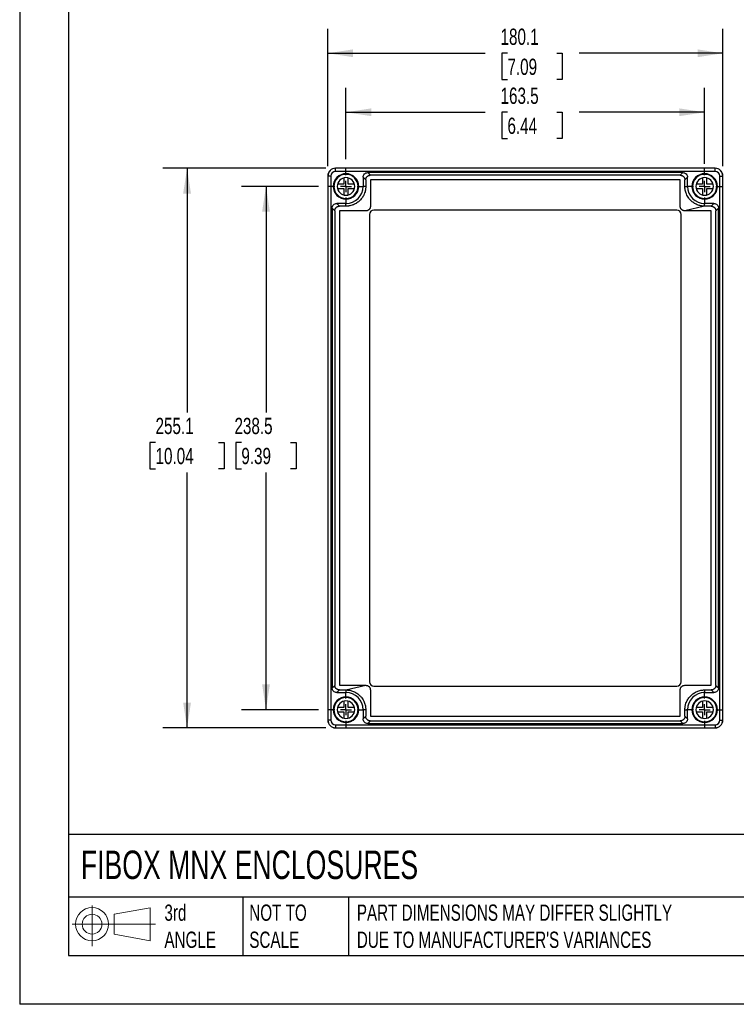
# Model space of a CAD drawing. Header units: millimetres. Extents: x 0 to 978, y 0 to 756.
# Tile 1 of 5: x 0 to 327, y 0 to 449. Entities that reach past the tile are written whole.
import ezdxf

# ---------------------------------------------------------------- set-up
doc = ezdxf.new("R2010")
doc.units = ezdxf.units.MM
doc.header["$LTSCALE"] = 3.5
doc.linetypes.add('CENTERX2', pattern=[20.32, 12.7, -2.54, 2.54, -2.54])
doc.layers.add('CENTER', color=40, linetype='CENTERX2')
doc.layers.add('DIMENSIONS', color=140, linetype='Continuous', lineweight=25)
doc.layers.add('TEXT', color=140, linetype='Continuous', lineweight=25)
doc.styles.add('SLDTEXTSTYLE0', font='TXT', dxfattribs={"width": 0.7})
doc.dimstyles.new('SLDDIMSTYLE0', dxfattribs={"dimtxt": 7.553027, "dimasz": 11.557, "dimexe": 0, "dimexo": 0.0625, "dimgap": 1.888257, "dimtad": 0, "dimtih": 1, "dimtoh": 1, "dimdec": 1, "dimrnd": 1e-09, "dimzin": 12, "dimdsep": 46, "dimtxsty": 'SLDTEXTSTYLE0', "dimsah": 1, "dimcen": 0.09, "dimadec": 0, "dimazin": 3, "dimtfac": 1, "dimtdec": 1, "dimtofl": 0, "dimtmove": 0, "dimatfit": 3, "dimfxl": 0, "dimfrac": 2, "dimtolj": 1, "dimtzin": 12, "dimarcsym": 0})

# ---------------------------------------------------------------- blocks, each defined once
blk = doc.blocks.new('Block11')
at = {"color": 7, "linetype": 'Continuous', "lineweight": 18}
for p, q in [((9.06, 18.59), (9.06, 0)), ((19.18, 14.59), (35.61, 17.61)), ((19.18, 5.59), (19.18, 14.59)), ((35.61, 17.61), (35.61, 2.56)), ((0, 10.09), (38.06, 10.09)), ((19.18, 5.59), (35.61, 2.56))]:
    blk.add_line(p, q, dxfattribs=at)
for radius in [7.53, 4.5]:
    blk.add_circle((9.06, 10.09), radius, dxfattribs=at)
blk = doc.blocks.new('Block12')
at = {"color": 7, "linetype": 'Continuous'}
blk.add_blockref('Block11', (0, 0), dxfattribs=at)
blk = doc.blocks.new('_D')
at = {"layer": 'DIMENSIONS'}
for p, q in [((148.74, 385.27), (148.74, 417.71)), ((312.24, 383.03), (312.24, 417.71)), ((148.74, 406.59), (212.12, 406.59)), ((222.35, 406.59), (219.82, 406.59)), ((219.82, 406.59), (219.82, 394.59)), ((244.8, 406.59), (247.34, 406.59)), ((247.34, 406.59), (247.34, 394.59)), ((312.24, 406.59), (255.03, 406.59)), ((219.82, 394.59), (222.35, 394.59)), ((247.34, 394.59), (244.8, 394.59))]:
    blk.add_line(p, q, dxfattribs=at)
for points in [[(148.74, 406.59), (160.3, 404.82), (160.3, 408.37)], [(312.24, 406.59), (300.68, 408.37), (300.68, 404.82)]]:
    blk.add_solid(points, dxfattribs=at)
at = {"layer": 'DIMENSIONS', "char_height": 7.408, "attachment_point": 1, "style": 'SLDTEXTSTYLE0'}
for s, insert in [('163.5', (219.21, 417.83)), ('6.44', (222.35, 404.14))]:
    blk.add_mtext(s, dxfattribs=dict(at, insert=insert))
blk = doc.blocks.new('_D_1')
at = {"layer": 'DIMENSIONS'}
for p, q in [((140.44, 382.03), (140.44, 444.59)), ((320.54, 382.03), (320.54, 444.59)), ((140.44, 433.48), (212.12, 433.48)), ((222.35, 433.48), (219.82, 433.48)), ((219.82, 433.48), (219.82, 421.47)), ((244.8, 433.48), (247.34, 433.48)), ((247.34, 433.48), (247.34, 421.47)), ((320.54, 433.48), (255.03, 433.48)), ((219.82, 421.47), (222.35, 421.47)), ((247.34, 421.47), (244.8, 421.47))]:
    blk.add_line(p, q, dxfattribs=at)
for points in [[(140.44, 433.48), (152, 431.7), (152, 435.26)], [(320.54, 433.48), (308.98, 435.26), (308.98, 431.7)]]:
    blk.add_solid(points, dxfattribs=at)
at = {"layer": 'DIMENSIONS', "char_height": 7.408, "attachment_point": 1, "style": 'SLDTEXTSTYLE0'}
for s, insert in [('180.1', (219.21, 444.72)), ('7.09', (222.35, 431.02))]:
    blk.add_mtext(s, dxfattribs=dict(at, insert=insert))
blk = doc.blocks.new('_D_2')
at = {"layer": 'DIMENSIONS'}
for p, q in [((136.25, 372.79), (101.17, 372.79)), ((112.29, 372.79), (112.29, 269.78)), ((101.06, 256.09), (98.53, 256.09)), ((98.53, 256.09), (98.53, 244.08)), ((123.51, 256.09), (126.04, 256.09)), ((126.04, 256.09), (126.04, 244.08)), ((98.53, 244.08), (101.06, 244.08)), ((112.29, 134.29), (112.29, 242.39)), ((126.04, 244.08), (123.51, 244.08)), ((136.25, 134.29), (101.17, 134.29))]:
    blk.add_line(p, q, dxfattribs=at)
for points in [[(112.29, 372.79), (110.51, 361.23), (114.06, 361.23)], [(112.29, 134.29), (114.06, 145.84), (110.51, 145.84)]]:
    blk.add_solid(points, dxfattribs=at)
at = {"layer": 'DIMENSIONS', "char_height": 7.408, "attachment_point": 1, "style": 'SLDTEXTSTYLE0'}
for s, insert in [('238.5', (97.92, 267.33)), ('9.39', (101.06, 253.63))]:
    blk.add_mtext(s, dxfattribs=dict(at, insert=insert))
blk = doc.blocks.new('_D_3')
at = {"layer": 'DIMENSIONS'}
for p, q in [((139.49, 381.09), (65.19, 381.09)), ((76.3, 381.09), (76.3, 269.78)), ((61.94, 256.09), (59.4, 256.09)), ((59.4, 256.09), (59.4, 244.08)), ((90.66, 256.09), (93.2, 256.09)), ((93.2, 256.09), (93.2, 244.08)), ((59.4, 244.08), (61.94, 244.08)), ((76.3, 125.99), (76.3, 242.39)), ((93.2, 244.08), (90.66, 244.08)), ((139.49, 125.99), (65.19, 125.99))]:
    blk.add_line(p, q, dxfattribs=at)
for points in [[(76.3, 381.09), (74.52, 369.53), (78.08, 369.53)], [(76.3, 125.99), (78.08, 137.54), (74.52, 137.54)]]:
    blk.add_solid(points, dxfattribs=at)
at = {"layer": 'DIMENSIONS', "char_height": 7.408, "attachment_point": 1, "style": 'SLDTEXTSTYLE0'}
for s, insert in [('255.1', (61.94, 267.33)), ('10.04', (61.94, 253.63))]:
    blk.add_mtext(s, dxfattribs=dict(at, insert=insert))
blk = doc.blocks.new('SW_CENTERMARKSYMBOL_0')
at = {"layer": 'CENTER', "color": 0}
for p, q in [((0, 5.08), (0, 8.04)), ((-5.08, 0), (-8.04, 0)), ((0, 0), (-2.54, 0)), ((0, 0), (0, 2.54)), ((0, 0), (0, -2.54)), ((0, 0), (2.54, 0)), ((5.08, 0), (8.04, 0)), ((0, -5.08), (0, -8.04))]:
    blk.add_line(p, q, dxfattribs=at)
blk = doc.blocks.new('SW_CENTERMARKSYMBOL_1')
at = {"layer": 'CENTER', "color": 0}
for p, q in [((0, 5.08), (0, 8.04)), ((-5.08, 0), (-8.04, 0)), ((0, 0), (-2.54, 0)), ((0, 0), (0, 2.54)), ((0, 0), (0, -2.54)), ((0, 0), (2.54, 0)), ((5.08, 0), (8.04, 0)), ((0, -5.08), (0, -8.04))]:
    blk.add_line(p, q, dxfattribs=at)
blk = doc.blocks.new('SW_CENTERMARKSYMBOL_2')
at = {"layer": 'CENTER', "color": 0}
for p, q in [((0, 5.08), (0, 8.04)), ((-5.08, 0), (-8.04, 0)), ((0, 0), (-2.54, 0)), ((0, 0), (0, 2.54)), ((0, 0), (0, -2.54)), ((0, 0), (2.54, 0)), ((5.08, 0), (8.04, 0)), ((0, -5.08), (0, -8.04))]:
    blk.add_line(p, q, dxfattribs=at)
blk = doc.blocks.new('SW_CENTERMARKSYMBOL_3')
at = {"layer": 'CENTER', "color": 0}
for p, q in [((0, 5.08), (0, 8.34)), ((-5.08, 0), (-8.34, 0)), ((0, 0), (-2.54, 0)), ((0, 0), (0, 2.54)), ((0, 0), (0, -2.54)), ((0, 0), (2.54, 0)), ((5.08, 0), (8.34, 0)), ((0, -5.08), (0, -8.34))]:
    blk.add_line(p, q, dxfattribs=at)

msp = doc.modelspace()

# ---------------------------------------------------------------- linework, layer by layer
at = {"color": 7, "linetype": 'Continuous'}
for p in [(0.01, 755.66), (977.91, 0.01)]:
    msp.add_line(p, (0.01, 0.01), dxfattribs=at)
for p, q in [((140.44, 377.59), (140.44, 129.49)), ((141.88, 377.54), (140.49, 377.54)), ((140.49, 377.54), (140.49, 129.54)), ((141.88, 377.54), (141.88, 129.54)), ((317.04, 381.09), (143.94, 381.09)), ((143.99, 379.64), (143.99, 381.04)), ((316.99, 381.04), (143.99, 381.04)), ((316.99, 379.64), (143.99, 379.64)), ((157.74, 375.78), (156.54, 376.99)), ((156.54, 376.99), (156.54, 372.79)), ((158.64, 379.09), (159.84, 377.88)), ((302.34, 379.09), (158.64, 379.09)), ((301.14, 377.88), (159.84, 377.88)), ((301.14, 377.88), (302.34, 379.09)), ((304.44, 376.99), (303.23, 375.78)), ((304.44, 372.79), (304.44, 376.99)), ((316.99, 379.64), (316.99, 381.04)), ((319.1, 377.54), (320.49, 377.54)), ((319.1, 129.54), (319.1, 377.54)), ((320.49, 129.54), (320.49, 377.54)), ((320.54, 129.49), (320.54, 377.59)), ((147.74, 373.79), (144.87, 373.79)), ((147.74, 376.66), (147.74, 373.79)), ((149.74, 373.79), (149.74, 376.66)), ((152.61, 373.79), (149.74, 373.79)), ((157.74, 372.79), (156.54, 372.79)), ((157.74, 375.78), (157.74, 372.79)), ((303.23, 372.79), (303.23, 375.78)), ((303.23, 372.79), (304.44, 372.79)), ((311.24, 373.79), (308.37, 373.79)), ((311.24, 376.66), (311.24, 373.79)), ((313.24, 373.79), (313.24, 376.66)), ((316.11, 373.79), (313.24, 373.79)), ((144.87, 371.79), (147.74, 371.79)), ((147.74, 371.79), (147.74, 368.91)), ((149.74, 368.91), (149.74, 371.79)), ((149.74, 371.79), (152.61, 371.79)), ((308.37, 371.79), (311.24, 371.79)), ((311.24, 371.79), (311.24, 368.91)), ((313.24, 371.79), (316.11, 371.79)), ((313.24, 368.91), (313.24, 371.79)), ((144.54, 364.99), (145.74, 363.78)), ((148.74, 364.99), (144.54, 364.99)), ((148.74, 363.78), (145.74, 363.78)), ((148.74, 363.78), (148.74, 364.99)), ((312.24, 363.78), (303.13, 361.68)), ((312.24, 363.78), (312.24, 364.99)), ((316.44, 364.99), (312.24, 364.99)), ((315.24, 363.78), (312.24, 363.78)), ((315.24, 363.78), (316.44, 364.99)), ((143.64, 361.68), (142.44, 362.89)), ((142.44, 362.89), (142.44, 144.18)), ((143.64, 361.68), (143.64, 145.39)), ((145.75, 361.58), (145.75, 145.49)), ((159.49, 360.04), (159.49, 147.04)), ((299.49, 362.04), (161.49, 362.04)), ((301.49, 147.04), (301.49, 360.04)), ((315.23, 145.5), (315.23, 361.58)), ((318.54, 362.89), (317.33, 361.68)), ((317.33, 145.39), (317.33, 361.68)), ((318.54, 144.18), (318.54, 362.89)), ((142.44, 144.18), (143.64, 145.39)), ((148.74, 143.29), (157.85, 145.4)), ((161.49, 145.04), (299.49, 145.04)), ((317.33, 145.39), (318.54, 144.18)), ((145.74, 143.29), (144.54, 142.09)), ((144.54, 142.09), (148.74, 142.09)), ((145.74, 143.29), (148.74, 143.29)), ((148.74, 143.29), (148.74, 142.09)), ((159.85, 143.4), (159.85, 131.39)), ((312.24, 143.29), (315.24, 143.29)), ((312.24, 143.29), (312.24, 142.09)), ((312.24, 142.09), (316.44, 142.09)), ((316.44, 142.09), (315.24, 143.29)), ((147.74, 135.29), (144.87, 135.29)), ((147.74, 138.16), (147.74, 135.29)), ((149.74, 135.29), (149.74, 138.16)), ((152.61, 135.29), (149.74, 135.29)), ((311.24, 135.29), (308.37, 135.29)), ((311.24, 138.16), (311.24, 135.29)), ((313.24, 135.29), (313.24, 138.16)), ((316.11, 135.29), (313.24, 135.29)), ((144.87, 133.29), (147.74, 133.29)), ((147.74, 133.29), (147.74, 130.41)), ((149.74, 130.41), (149.74, 133.29)), ((149.74, 133.29), (152.61, 133.29)), ((157.74, 134.29), (156.54, 134.29)), ((156.54, 134.29), (156.54, 130.08)), ((156.54, 130.08), (157.74, 131.29)), ((157.74, 134.29), (157.74, 131.29)), ((159.95, 131.3), (301.03, 131.3)), ((303.23, 131.29), (303.23, 134.29)), ((303.23, 134.29), (304.44, 134.29)), ((303.23, 131.29), (304.44, 130.08)), ((304.44, 130.08), (304.44, 134.29)), ((308.37, 133.29), (311.24, 133.29)), ((311.24, 133.29), (311.24, 130.41)), ((313.24, 133.29), (316.11, 133.29)), ((313.24, 130.41), (313.24, 133.29)), ((141.88, 129.54), (140.49, 129.54)), ((143.94, 125.99), (317.04, 125.99)), ((143.99, 127.43), (316.99, 127.43)), ((143.99, 127.43), (143.99, 126.04)), ((143.99, 126.04), (316.99, 126.04)), ((159.84, 129.19), (158.64, 127.99)), ((158.64, 127.99), (302.34, 127.99)), ((159.84, 129.19), (301.14, 129.19)), ((302.34, 127.99), (301.14, 129.19)), ((316.99, 127.43), (316.99, 126.04)), ((319.1, 129.54), (320.49, 129.54))]:
    msp.add_line(p, q)
at = {"flags": 128}
for points in [[(159.85, 375.68), (159.85, 368.96), (159.85, 363.68)], [(301.03, 375.78), (222.02, 375.78), (159.95, 375.78)], [(301.13, 363.68), (301.13, 370.4), (301.13, 375.68)], [(312.24, 363.78), (312.24, 363.78), (312.24, 363.78)], [(157.85, 361.68), (151.13, 361.68), (145.85, 361.68)], [(315.13, 361.68), (308.41, 361.68), (303.13, 361.68)], [(145.85, 145.4), (152.57, 145.4), (157.85, 145.4)], [(303.13, 145.4), (309.85, 145.4), (315.13, 145.4)], [(148.74, 143.29), (148.74, 143.29), (148.74, 143.29)], [(301.13, 131.39), (301.13, 138.12), (301.13, 143.4)]]:
    msp.add_lwpolyline(points, dxfattribs=at)
for centre, radius, start, end in [((143.94, 377.59), 3.5, 90, 180), ((143.99, 377.54), 3.5, 90, 180), ((143.99, 377.54), 2.11, 90, 180), ((148.74, 372.79), 5.8, 90, 270), ((148.74, 372.79), 5.5, 90, 270), ((148.74, 372.79), 5.8, 270, 90), ((148.74, 372.79), 5.5, 270, 90), ((312.24, 372.79), 5.8, 90, 270), ((312.24, 372.79), 5.5, 90, 270), ((312.24, 372.79), 5.8, 270, 90), ((312.24, 372.79), 5.5, 270, 90), ((316.99, 377.54), 3.5, 0, 90), ((316.99, 377.54), 2.11, 0, 90), ((317.04, 377.59), 3.5, 0, 90), ((148.74, 372.79), 4, 90, 270), ((148.74, 372.79), 4, 270, 90), ((148.74, 372.79), 7.8, 270, 0), ((312.24, 372.79), 7.8, 180, 270), ((312.24, 372.79), 4, 90, 270), ((312.24, 372.79), 4, 270, 90), ((161.49, 360.04), 2, 90, 180), ((299.49, 360.04), 2, 0, 90), ((161.49, 147.04), 2, 180, 270), ((299.49, 147.04), 2, 270, 0), ((148.74, 134.29), 5.8, 90, 270), ((148.74, 134.29), 5.5, 90, 270), ((148.74, 134.29), 7.8, 0, 90), ((148.74, 134.29), 5.8, 270, 90), ((148.74, 134.29), 5.5, 270, 90), ((312.24, 134.29), 7.8, 90, 180), ((312.24, 134.29), 5.8, 90, 270), ((312.24, 134.29), 5.5, 90, 270), ((312.24, 134.29), 5.8, 270, 90), ((312.24, 134.29), 5.5, 270, 90), ((148.74, 134.29), 4, 90, 270), ((148.74, 134.29), 4, 270, 90), ((312.24, 134.29), 4, 90, 270), ((312.24, 134.29), 4, 270, 90), ((143.94, 129.49), 3.5, 180, 270), ((143.99, 129.54), 3.5, 180, 270), ((143.99, 129.54), 2.11, 180, 270), ((316.99, 129.54), 2.11, 270, 0), ((316.99, 129.54), 3.5, 270, 0), ((317.04, 129.49), 3.5, 270, 0)]:
    msp.add_arc(centre, radius, start, end)
for points, knots in [([(156.54, 376.99), (156.54, 377.24), (156.58, 377.5), (156.79, 378.02), (156.95, 378.27), (157.36, 378.68), (157.61, 378.84), (158.12, 379.04), (158.39, 379.09), (158.64, 379.09)], [0, 0, 0, 0, 0.25, 0.25, 0.5, 0.5, 0.75, 0.75, 1, 1, 1, 1]), ([(157.74, 375.78), (157.75, 375.83), (157.75, 375.93), (157.76, 376.07), (157.79, 376.21), (157.82, 376.35), (157.86, 376.48), (157.91, 376.61), (157.97, 376.74), (158.04, 376.85), (158.11, 376.97), (158.19, 377.07), (158.27, 377.17), (158.39, 377.3), (158.55, 377.45), (158.78, 377.6), (159.02, 377.72), (159.28, 377.81), (159.56, 377.87), (159.75, 377.88), (159.84, 377.88)], [0, 0, 0, 0, 0.0442247, 0.0879844, 0.1312799, 0.1741119, 0.2164811, 0.2583883, 0.2998342, 0.3408196, 0.3813455, 0.4214125, 0.4610217, 0.500174, 0.5800449, 0.6612807, 0.7438879, 0.827873, 0.9132417, 1, 1, 1, 1]), ([(301.14, 377.88), (301.18, 377.88), (301.27, 377.88), (301.4, 377.87), (301.54, 377.85), (301.67, 377.81), (301.8, 377.77), (302.03, 377.69), (302.31, 377.54), (302.59, 377.31), (302.8, 377.08), (302.95, 376.86), (303.07, 376.62), (303.16, 376.35), (303.22, 376.07), (303.23, 375.88), (303.23, 375.78)], [0, 0, 0, 0, 0.039749, 0.08024, 0.121474, 0.163452, 0.206175, 0.249643, 0.37818, 0.499032, 0.577785, 0.658426, 0.740962, 0.825399, 0.911743, 1, 1, 1, 1]), ([(302.34, 379.09), (302.59, 379.09), (302.86, 379.04), (303.37, 378.84), (303.62, 378.68), (304.03, 378.27), (304.19, 378.02), (304.39, 377.5), (304.44, 377.24), (304.44, 376.99)], [0, 0, 0, 0, 0.25, 0.25, 0.5, 0.5, 0.75, 0.75, 1, 1, 1, 1]), ([(157.74, 372.79), (157.74, 372.75), (157.74, 372.58), (157.73, 372.28), (157.7, 371.86), (157.65, 371.44), (157.56, 370.93), (157.39, 370.23), (157, 369.12), (156.27, 367.75), (155.15, 366.38), (153.77, 365.25), (152.52, 364.58), (151.42, 364.17), (150.71, 363.99), (150.07, 363.88), (149.57, 363.82), (149.13, 363.79), (148.83, 363.78), (148.74, 363.78)], [0, 0, 0, 0, 0.008766, 0.035782, 0.062814, 0.099177, 0.12556, 0.173001, 0.250937, 0.374995, 0.50014, 0.625485, 0.750017, 0.799086, 0.874795, 0.904953, 0.937346, 0.980376, 1, 1, 1, 1]), ([(159.95, 375.78), (159.94, 375.78), (159.92, 375.78), (159.9, 375.77), (159.87, 375.75), (159.85, 375.72), (159.85, 375.69), (159.85, 375.68)], [0, 0, 0, 0, 0.169546, 0.33175, 0.498064, 0.743929, 1, 1, 1, 1]), ([(301.13, 375.68), (301.13, 375.69), (301.13, 375.71), (301.12, 375.73), (301.1, 375.75), (301.07, 375.77), (301.04, 375.78), (301.03, 375.78)], [0, 0, 0, 0, 0.1696376, 0.3319428, 0.4983611, 0.7441892, 1, 1, 1, 1]), ([(312.24, 363.78), (312.16, 363.78), (311.99, 363.78), (311.69, 363.8), (311.3, 363.83), (310.89, 363.88), (310.32, 363.98), (309.64, 364.15), (308.53, 364.54), (307.21, 365.25), (305.97, 366.27), (304.8, 367.61), (304.05, 368.92), (303.6, 370.18), (303.43, 370.89), (303.33, 371.46), (303.27, 371.92), (303.24, 372.37), (303.24, 372.66), (303.23, 372.79)], [0, 0, 0, 0, 0.016115, 0.036935, 0.062572, 0.099725, 0.124708, 0.184605, 0.249723, 0.373947, 0.499218, 0.589311, 0.750143, 0.815419, 0.874769, 0.904769, 0.937846, 0.973979, 1, 1, 1, 1]), ([(142.44, 362.89), (142.44, 363.14), (142.48, 363.4), (142.69, 363.92), (142.85, 364.17), (143.26, 364.58), (143.51, 364.74), (144.02, 364.94), (144.29, 364.99), (144.54, 364.99)], [0, 0, 0, 0, 0.25, 0.25, 0.5, 0.5, 0.75, 0.75, 1, 1, 1, 1]), ([(143.64, 361.68), (143.65, 361.73), (143.65, 361.83), (143.66, 361.97), (143.69, 362.12), (143.72, 362.25), (143.76, 362.39), (143.81, 362.51), (143.87, 362.64), (143.94, 362.76), (144.01, 362.87), (144.09, 362.98), (144.17, 363.08), (144.29, 363.2), (144.45, 363.35), (144.67, 363.5), (144.92, 363.62), (145.18, 363.71), (145.46, 363.77), (145.65, 363.78), (145.74, 363.78)], [0, 0, 0, 0, 0.044363, 0.088242, 0.131638, 0.174553, 0.216986, 0.258938, 0.30041, 0.341404, 0.381919, 0.421957, 0.461518, 0.500604, 0.579803, 0.660607, 0.743022, 0.827056, 0.912713, 1, 1, 1, 1]), ([(159.85, 363.68), (159.85, 363.63), (159.85, 363.53), (159.83, 363.38), (159.81, 363.24), (159.77, 363.11), (159.73, 362.97), (159.68, 362.84), (159.61, 362.72), (159.54, 362.6), (159.46, 362.48), (159.37, 362.37), (159.23, 362.22), (159.03, 362.05), (158.76, 361.88), (158.48, 361.76), (158.17, 361.69), (157.96, 361.68), (157.85, 361.68)], [0, 0, 0, 0, 0.047257, 0.093452, 0.138804, 0.183545, 0.227916, 0.272166, 0.316544, 0.361298, 0.406668, 0.452888, 0.500176, 0.602601, 0.701209, 0.798559, 0.897307, 1, 1, 1, 1]), ([(303.13, 361.68), (303.08, 361.68), (302.98, 361.68), (302.84, 361.69), (302.7, 361.72), (302.56, 361.75), (302.43, 361.8), (302.3, 361.85), (302.17, 361.91), (302.05, 361.99), (301.93, 362.07), (301.82, 362.16), (301.67, 362.3), (301.5, 362.5), (301.33, 362.76), (301.21, 363.05), (301.14, 363.36), (301.13, 363.57), (301.13, 363.68)], [0, 0, 0, 0, 0.047257, 0.093452, 0.138804, 0.183545, 0.227916, 0.272166, 0.316544, 0.361298, 0.406668, 0.452888, 0.500176, 0.602601, 0.701209, 0.798559, 0.897307, 1, 1, 1, 1]), ([(315.24, 363.78), (315.29, 363.78), (315.38, 363.78), (315.53, 363.76), (315.67, 363.74), (315.81, 363.71), (315.94, 363.66), (316.07, 363.61), (316.19, 363.55), (316.31, 363.49), (316.42, 363.42), (316.53, 363.34), (316.63, 363.26), (316.76, 363.14), (316.9, 362.97), (317.05, 362.75), (317.17, 362.51), (317.26, 362.25), (317.32, 361.97), (317.33, 361.78), (317.33, 361.68)], [0, 0, 0, 0, 0.0444236, 0.088363, 0.131819, 0.1747923, 0.2172835, 0.2592935, 0.3008229, 0.3418727, 0.3824436, 0.4225365, 0.4621524, 0.5012921, 0.5802405, 0.6608483, 0.743122, 0.8270681, 0.9126922, 1, 1, 1, 1]), ([(316.44, 364.99), (316.69, 364.99), (316.96, 364.94), (317.47, 364.74), (317.72, 364.58), (318.13, 364.17), (318.29, 363.92), (318.49, 363.4), (318.54, 363.14), (318.54, 362.89)], [0, 0, 0, 0, 0.25, 0.25, 0.5, 0.5, 0.75, 0.75, 1, 1, 1, 1]), ([(145.85, 361.68), (145.84, 361.68), (145.82, 361.68), (145.8, 361.67), (145.77, 361.65), (145.75, 361.62), (145.75, 361.59), (145.75, 361.58)], [0, 0, 0, 0, 0.169113, 0.330838, 0.49666, 0.742702, 1, 1, 1, 1]), ([(315.23, 361.58), (315.23, 361.59), (315.23, 361.61), (315.22, 361.63), (315.2, 361.65), (315.17, 361.67), (315.14, 361.68), (315.13, 361.68)], [0, 0, 0, 0, 0.169544, 0.331745, 0.498056, 0.743922, 1, 1, 1, 1]), ([(144.54, 142.09), (144.29, 142.09), (144.02, 142.13), (143.51, 142.34), (143.26, 142.5), (142.85, 142.91), (142.69, 143.15), (142.48, 143.67), (142.44, 143.94), (142.44, 144.18)], [0, 0, 0, 0, 0.25, 0.25, 0.5, 0.5, 0.75, 0.75, 1, 1, 1, 1]), ([(145.74, 143.29), (145.69, 143.29), (145.6, 143.3), (145.46, 143.31), (145.32, 143.33), (145.18, 143.37), (145.05, 143.41), (144.92, 143.46), (144.79, 143.52), (144.68, 143.58), (144.56, 143.65), (144.45, 143.73), (144.35, 143.82), (144.23, 143.94), (144.08, 144.1), (143.93, 144.32), (143.81, 144.56), (143.72, 144.82), (143.66, 145.1), (143.65, 145.29), (143.64, 145.39)], [0, 0, 0, 0, 0.0436037, 0.0868654, 0.1297858, 0.1723657, 0.2146057, 0.2565066, 0.2980692, 0.3392942, 0.3801824, 0.4207347, 0.4609518, 0.5008346, 0.578855, 0.6589361, 0.7410849, 0.8253079, 0.9116111, 1, 1, 1, 1]), ([(145.75, 145.49), (145.75, 145.49), (145.75, 145.47), (145.76, 145.45), (145.78, 145.42), (145.81, 145.4), (145.83, 145.4), (145.85, 145.4)], [0, 0, 0, 0, 0.169544, 0.331745, 0.498056, 0.743922, 1, 1, 1, 1]), ([(157.85, 145.4), (157.9, 145.4), (158, 145.39), (158.14, 145.38), (158.28, 145.36), (158.42, 145.32), (158.55, 145.28), (158.68, 145.22), (158.81, 145.16), (158.93, 145.09), (159.04, 145.01), (159.16, 144.91), (159.31, 144.77), (159.48, 144.58), (159.65, 144.31), (159.76, 144.02), (159.84, 143.72), (159.84, 143.51), (159.85, 143.4)], [0, 0, 0, 0, 0.0472574, 0.0934522, 0.138804, 0.1835449, 0.2279164, 0.2721663, 0.3165442, 0.3612978, 0.4066685, 0.452888, 0.5001755, 0.6026009, 0.7012091, 0.7985589, 0.8973065, 1, 1, 1, 1]), ([(301.13, 143.4), (301.13, 143.45), (301.13, 143.54), (301.15, 143.69), (301.17, 143.83), (301.2, 143.97), (301.25, 144.1), (301.3, 144.23), (301.36, 144.35), (301.44, 144.48), (301.52, 144.59), (301.61, 144.71), (301.75, 144.85), (301.95, 145.03), (302.22, 145.19), (302.5, 145.31), (302.81, 145.38), (303.02, 145.39), (303.13, 145.4)], [0, 0, 0, 0, 0.047257, 0.093452, 0.138804, 0.183545, 0.227916, 0.272166, 0.316544, 0.361298, 0.406668, 0.452888, 0.500176, 0.602601, 0.701209, 0.798559, 0.897307, 1, 1, 1, 1]), ([(315.13, 145.4), (315.14, 145.4), (315.16, 145.4), (315.18, 145.41), (315.2, 145.43), (315.23, 145.46), (315.23, 145.48), (315.23, 145.5)], [0, 0, 0, 0, 0.169113, 0.330838, 0.49666, 0.742702, 1, 1, 1, 1]), ([(317.33, 145.39), (317.33, 145.34), (317.33, 145.24), (317.32, 145.1), (317.29, 144.96), (317.26, 144.82), (317.21, 144.69), (317.16, 144.56), (317.11, 144.44), (317.04, 144.32), (316.97, 144.2), (316.89, 144.1), (316.81, 144), (316.67, 143.86), (316.47, 143.68), (316.21, 143.53), (315.96, 143.41), (315.72, 143.34), (315.48, 143.3), (315.32, 143.3), (315.24, 143.29)], [0, 0, 0, 0, 0.044444, 0.088389, 0.131835, 0.174784, 0.217235, 0.259191, 0.300651, 0.341616, 0.382088, 0.422066, 0.461553, 0.500549, 0.600707, 0.700508, 0.777594, 0.853203, 0.927337, 1, 1, 1, 1]), ([(318.54, 144.18), (318.54, 143.94), (318.49, 143.67), (318.29, 143.15), (318.13, 142.91), (317.72, 142.5), (317.47, 142.34), (316.96, 142.13), (316.69, 142.09), (316.44, 142.09)], [0, 0, 0, 0, 0.25, 0.25, 0.5, 0.5, 0.75, 0.75, 1, 1, 1, 1]), ([(148.74, 143.29), (148.8, 143.29), (148.96, 143.29), (149.26, 143.28), (149.65, 143.25), (150.08, 143.2), (150.65, 143.1), (151.35, 142.92), (152.46, 142.52), (153.78, 141.82), (155.02, 140.8), (156.18, 139.47), (156.92, 138.16), (157.37, 136.9), (157.55, 136.18), (157.65, 135.62), (157.71, 135.15), (157.74, 134.7), (157.74, 134.41), (157.74, 134.29)], [0, 0, 0, 0, 0.013016, 0.033827, 0.062694, 0.096758, 0.12532, 0.185462, 0.250569, 0.375759, 0.499816, 0.589798, 0.749407, 0.815161, 0.874669, 0.904701, 0.937806, 0.973963, 1, 1, 1, 1]), ([(303.23, 134.29), (303.23, 134.33), (303.23, 134.5), (303.25, 134.79), (303.28, 135.22), (303.33, 135.64), (303.42, 136.15), (303.59, 136.84), (303.97, 137.96), (304.71, 139.33), (305.83, 140.7), (307.21, 141.83), (308.49, 142.51), (309.59, 142.91), (310.3, 143.09), (310.91, 143.2), (311.4, 143.26), (311.85, 143.29), (312.15, 143.29), (312.24, 143.29)], [0, 0, 0, 0, 0.008788, 0.035793, 0.062814, 0.099137, 0.12556, 0.173035, 0.250936, 0.374993, 0.500138, 0.625482, 0.750013, 0.805649, 0.874795, 0.904858, 0.937346, 0.980381, 1, 1, 1, 1]), ([(159.84, 129.19), (159.8, 129.19), (159.71, 129.2), (159.58, 129.21), (159.44, 129.23), (159.31, 129.26), (159.17, 129.3), (158.95, 129.38), (158.67, 129.54), (158.39, 129.77), (158.18, 130), (158.03, 130.22), (157.91, 130.46), (157.82, 130.72), (157.76, 131), (157.75, 131.19), (157.74, 131.29)], [0, 0, 0, 0, 0.039749, 0.08024, 0.121474, 0.163452, 0.206175, 0.249643, 0.37818, 0.499032, 0.577785, 0.658426, 0.740962, 0.825399, 0.911743, 1, 1, 1, 1]), ([(159.85, 131.39), (159.85, 131.39), (159.85, 131.37), (159.86, 131.35), (159.88, 131.32), (159.91, 131.3), (159.93, 131.3), (159.95, 131.3)], [0, 0, 0, 0, 0.169888, 0.332328, 0.498756, 0.744384, 1, 1, 1, 1]), ([(301.03, 131.3), (301.04, 131.3), (301.06, 131.3), (301.08, 131.31), (301.1, 131.33), (301.13, 131.36), (301.13, 131.38), (301.13, 131.39)], [0, 0, 0, 0, 0.169546, 0.33175, 0.498064, 0.743929, 1, 1, 1, 1]), ([(303.23, 131.29), (303.23, 131.24), (303.23, 131.14), (303.22, 131), (303.19, 130.86), (303.16, 130.72), (303.11, 130.59), (303.06, 130.46), (303.01, 130.34), (302.94, 130.22), (302.87, 130.11), (302.79, 130), (302.71, 129.9), (302.59, 129.77), (302.42, 129.63), (302.2, 129.48), (301.96, 129.35), (301.7, 129.26), (301.42, 129.2), (301.23, 129.2), (301.14, 129.19)], [0, 0, 0, 0, 0.0444559, 0.0883964, 0.1318222, 0.174734, 0.2171325, 0.2590185, 0.3003927, 0.3412559, 0.3816091, 0.421453, 0.4607887, 0.4996169, 0.5800162, 0.6616062, 0.7443935, 0.8283843, 0.9135845, 1, 1, 1, 1]), ([(158.64, 127.99), (158.39, 127.99), (158.12, 128.03), (157.61, 128.24), (157.36, 128.4), (156.95, 128.81), (156.79, 129.05), (156.58, 129.57), (156.54, 129.84), (156.54, 130.08)], [0, 0, 0, 0, 0.25, 0.25, 0.5, 0.5, 0.75, 0.75, 1, 1, 1, 1]), ([(304.44, 130.08), (304.44, 129.84), (304.39, 129.57), (304.19, 129.05), (304.03, 128.81), (303.62, 128.4), (303.37, 128.24), (302.86, 128.03), (302.59, 127.99), (302.34, 127.99)], [0, 0, 0, 0, 0.25, 0.25, 0.5, 0.5, 0.75, 0.75, 1, 1, 1, 1])]:
    msp.add_open_spline(points, degree=3, knots=knots)
at = {"layer": 'TEXT'}
for p, q in [((22.22, 733.42), (22.22, 22.22)), ((955.67, 77.44), (22.22, 77.44)), ((955.67, 48.89), (22.22, 48.89)), ((101.66, 48.89), (101.66, 22.22)), ((149.93, 48.89), (149.93, 22.22)), ((22.22, 22.22), (955.67, 22.22))]:
    msp.add_line(p, q, dxfattribs=at)

# ---------------------------------------------------------------- block references
at = {"layer": 'CENTER'}
for name, p in [('SW_CENTERMARKSYMBOL_0', (148.74, 372.79)), ('SW_CENTERMARKSYMBOL_1', (312.24, 372.79)), ('SW_CENTERMARKSYMBOL_2', (148.74, 134.29)), ('SW_CENTERMARKSYMBOL_3', (312.24, 134.29))]:
    msp.add_blockref(name, p, dxfattribs=at)
at = {"layer": 'TEXT'}
msp.add_blockref('Block12', (23.93, 26.44), dxfattribs=at)

# ---------------------------------------------------------------- texts
at = {"layer": 'TEXT', "attachment_point": 1, "style": 'SLDTEXTSTYLE0'}
for s, insert, char_height in [('FIBOX MNX ENCLOSURES', (27.88, 70.08), 12.9646), ('3rd^JANGLE', (65.98, 45.49), 7.408), ('NOT TO^JSCALE', (104.67, 45.49), 7.4083), ("PART DIMENSIONS MAY DIFFER SLIGHTLY ^JDUE TO MANUFACTURER'S VARIANCES", (153.69, 45.49), 7.4083)]:
    msp.add_mtext(s, dxfattribs=dict(at, insert=insert, char_height=char_height))

# ---------------------------------------------------------------- dimensions: what is measured, and where the dimension line sits
at = {"layer": 'DIMENSIONS'}
for base, p1, p2, picture, middle in [((320.54, 433.48), (140.44, 377.59), (320.54, 377.59), '_D_1', (233.58, 433.48)), ((312.24, 406.59), (148.74, 380.83), (312.24, 378.59), '_D', (233.58, 406.59))]:
    dim = msp.add_linear_dim(base=base, p1=p1, p2=p2, dimstyle='SLDDIMSTYLE0', dxfattribs=at)
    dim.commit()
    dim.dimension.update_dxf_attribs({"geometry": picture, "text_midpoint": middle, "dimtype": 160})
for base, p1, p2, picture, middle in [((76.3, 125.99), (143.94, 381.09), (143.94, 125.99), '_D_3', (76.3, 256.09)), ((112.29, 134.29), (140.7, 372.79), (140.7, 134.29), '_D_2', (112.29, 256.09))]:
    dim = msp.add_linear_dim(base=base, p1=p1, p2=p2, angle=90, dimstyle='SLDDIMSTYLE0', dxfattribs=at)
    dim.commit()
    dim.dimension.update_dxf_attribs({"geometry": picture, "text_midpoint": middle, "dimtype": 160})

doc.saveas('drawing.dxf')
